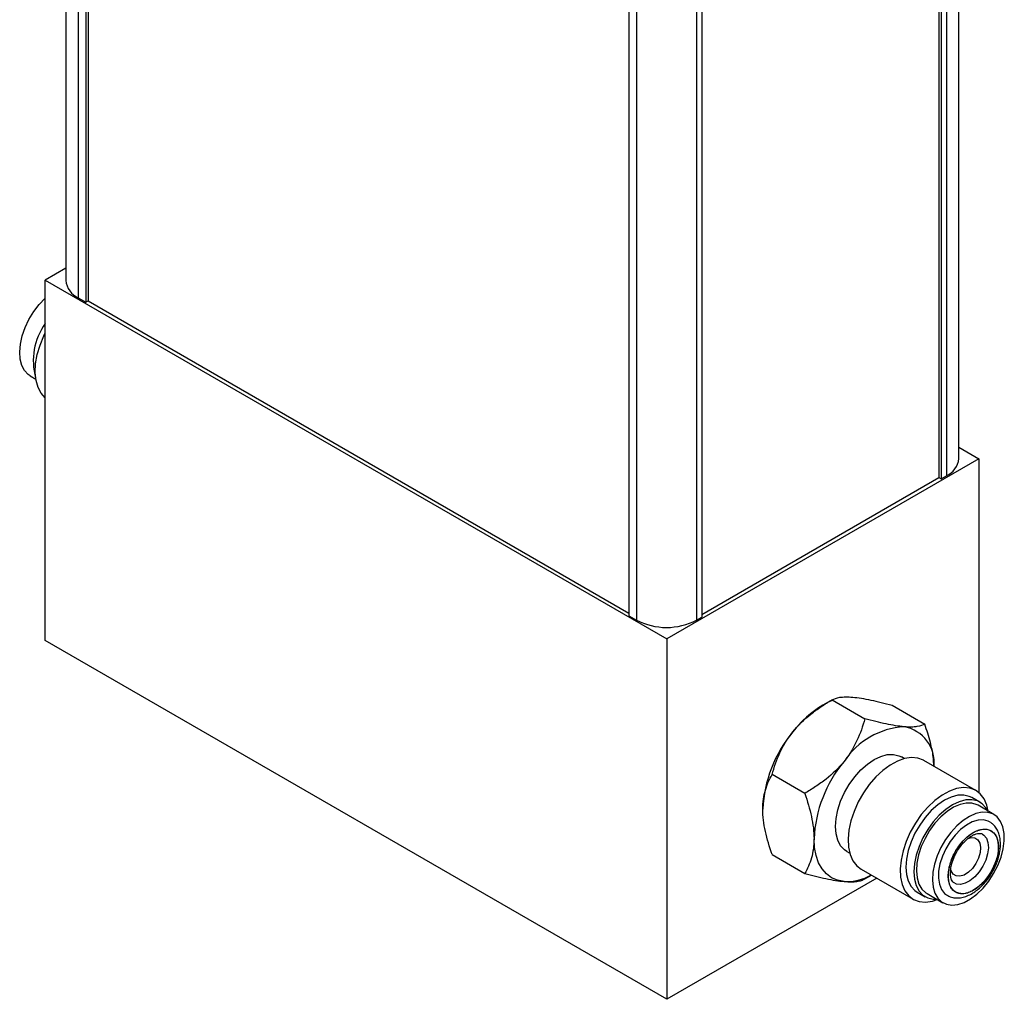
# Model space of a CAD drawing. Header units: inches. Extents: x 3.69 to 9.52, y 3.26 to 7.81.
# Tile 5 of 6: x 8.65 to 9.52, y 4.61 to 5.48. Entities that reach past the tile are written whole.
import ezdxf

# ---------------------------------------------------------------- set-up
doc = ezdxf.new("R2010")
doc.units = ezdxf.units.IN
doc.header["$MEASUREMENT"] = 0

msp = doc.modelspace()

# ---------------------------------------------------------------- linework, layer by layer
at = {"color": 7, "linetype": 'Continuous', "lineweight": 25}
for p, q in [((8.69081, 6.10467), (8.69081, 5.24832)), ((8.70182, 6.09034), (8.70182, 5.23297)), ((8.7084, 6.08654), (8.7084, 5.22917)), ((8.71052, 6.08532), (8.71052, 5.2304)), ((9.47962, 5.09108), (9.47962, 5.94743)), ((9.46861, 5.9331), (9.46861, 5.07573)), ((9.46189, 5.92922), (9.46189, 5.0743)), ((9.46401, 5.93044), (9.46401, 5.07307)), ((9.18824, 5.80953), (9.18824, 4.95216)), ((9.19482, 5.80574), (9.19482, 4.94837)), ((9.24799, 5.80574), (9.24799, 4.94837)), ((9.25259, 5.80839), (9.25259, 4.95102)), ((8.69081, 5.25911), (8.67268, 5.24864)), ((8.67268, 5.24864), (9.22166, 4.93172)), ((8.67268, 4.93038), (8.67268, 5.24864)), ((8.70182, 5.23297), (8.7084, 5.22917)), ((8.7084, 5.22917), (8.71052, 5.2304)), ((8.71052, 5.2304), (9.18824, 4.95461)), ((8.65943, 5.16412), (8.66436, 5.16127)), ((9.47962, 5.101), (9.49726, 5.09082)), ((9.49726, 5.09082), (9.22166, 4.93172)), ((9.49726, 5.09082), (9.49726, 4.79603)), ((9.25259, 4.95347), (9.46189, 5.0743)), ((9.46189, 5.0743), (9.46401, 5.07307)), ((9.46401, 5.07307), (9.46861, 5.07573)), ((9.18824, 4.95216), (9.19482, 4.94837)), ((9.24799, 4.94837), (9.25259, 4.95102)), ((9.22166, 4.93172), (9.22166, 4.61346)), ((9.22166, 4.61346), (8.67268, 4.93038)), ((9.36765, 4.87793), (9.35945, 4.87319)), ((9.36766, 4.87793), (9.39651, 4.86128)), ((9.4207, 4.87319), (9.44954, 4.85654)), ((9.43144, 4.82606), (9.42881, 4.82757)), ((9.49463, 4.79787), (9.44867, 4.8244)), ((9.34348, 4.79531), (9.31463, 4.81196)), ((9.49811, 4.78757), (9.49104, 4.79165)), ((9.51051, 4.77672), (9.49651, 4.7848)), ((9.31463, 4.74125), (9.34348, 4.72459)), ((9.38062, 4.74409), (9.38324, 4.74257)), ((9.39329, 4.72848), (9.43925, 4.70195)), ((9.39653, 4.71986), (9.40237, 4.72324)), ((9.4071, 4.72051), (9.22166, 4.61346)), ((9.44284, 4.70817), (9.44991, 4.70408)), ((9.45151, 4.70685), (9.46551, 4.69877))]:
    msp.add_line(p, q, dxfattribs=at)
at = {"color": 7, "linetype": 'Continuous', "lineweight": 25, "flags": 128}
for points in [[(8.65437, 5.16881), (8.65197, 5.1734), (8.65054, 5.17895), (8.65011, 5.18527), (8.65071, 5.19217), (8.65231, 5.19941), (8.65486, 5.20678), (8.65828, 5.21402), (8.66246, 5.22092), (8.66727, 5.22724), (8.67255, 5.23279), (8.67268, 5.23291)], [(8.67268, 5.1448), (8.66908, 5.14874), (8.66632, 5.1539), (8.66456, 5.16007), (8.66385, 5.16708), (8.66421, 5.17474), (8.66562, 5.18285), (8.66806, 5.19117), (8.67144, 5.19949), (8.67268, 5.20203)], [(8.65943, 5.16412), (8.65765, 5.16532), (8.65437, 5.16881)], [(9.3752, 4.78847), (9.37861, 4.79606), (9.38281, 4.80333), (9.38767, 4.81008), (9.39306, 4.81609), (9.3988, 4.82117), (9.40472, 4.82519), (9.41063, 4.82801), (9.41637, 4.82954), (9.42176, 4.82975), (9.42662, 4.82863), (9.42881, 4.82757)], [(9.44867, 4.8244), (9.44828, 4.82462), (9.44329, 4.82648), (9.43769, 4.82699), (9.43163, 4.82611), (9.42529, 4.82387), (9.41882, 4.82035), (9.41242, 4.81562), (9.40624, 4.80983), (9.40047, 4.80313), (9.39526, 4.7957), (9.39075, 4.78774), (9.38707, 4.77947)], [(9.50558, 4.77956), (9.50431, 4.78498), (9.50188, 4.7905), (9.49849, 4.79491), (9.49425, 4.79809), (9.48925, 4.79995), (9.48365, 4.80045), (9.4776, 4.79957), (9.47125, 4.79734), (9.46478, 4.79382), (9.45838, 4.78909), (9.4522, 4.7833), (9.44643, 4.77659), (9.44122, 4.76916), (9.43671, 4.76121), (9.43303, 4.75294)], [(9.49104, 4.79165), (9.48885, 4.79271), (9.48398, 4.79383), (9.4786, 4.79362), (9.47286, 4.79208), (9.46694, 4.78927), (9.46102, 4.78525), (9.45528, 4.78016), (9.4499, 4.77416), (9.44503, 4.76741), (9.44083, 4.76014), (9.43742, 4.75255)], [(9.38062, 4.74409), (9.37861, 4.74546), (9.3752, 4.74911), (9.37269, 4.75388), (9.37115, 4.75962), (9.37063, 4.76616), (9.37115, 4.77329), (9.37269, 4.7808), (9.3752, 4.78847)], [(9.50515, 4.77981), (9.50353, 4.78254), (9.50012, 4.7862), (9.49592, 4.78862), (9.49105, 4.78975), (9.48567, 4.78954), (9.47993, 4.788), (9.47401, 4.78518), (9.46809, 4.78117), (9.46235, 4.77608), (9.45697, 4.77007), (9.4521, 4.76333), (9.4479, 4.75605), (9.4445, 4.74847)], [(9.49651, 4.7848), (9.49565, 4.78526), (9.49114, 4.78668), (9.48608, 4.78679), (9.48063, 4.78559), (9.47496, 4.7831), (9.46927, 4.77942), (9.46373, 4.77466), (9.45852, 4.76897), (9.4538, 4.76254), (9.44974, 4.75557), (9.44645, 4.74829)], [(9.38707, 4.77947), (9.38431, 4.77113), (9.38255, 4.76292), (9.38183, 4.75509), (9.38219, 4.74784), (9.3836, 4.74137), (9.38604, 4.73585), (9.38943, 4.73145), (9.39329, 4.72848)], [(9.46046, 4.74021), (9.45806, 4.73285), (9.45662, 4.72564), (9.4562, 4.71883), (9.45679, 4.71262), (9.45839, 4.70722), (9.46094, 4.7028), (9.46437, 4.69951), (9.46855, 4.69744), (9.47335, 4.69667), (9.47863, 4.69722), (9.48421, 4.69907), (9.48992, 4.70216), (9.49556, 4.7064), (9.50095, 4.71165), (9.50594, 4.71773), (9.51034, 4.72446), (9.51403, 4.73161), (9.51688, 4.73897), (9.51881, 4.74628), (9.51974, 4.75332), (9.51966, 4.75985), (9.51856, 4.76568), (9.51647, 4.77061), (9.51347, 4.77448), (9.50966, 4.77717), (9.50514, 4.7786), (9.50008, 4.77871), (9.49463, 4.77751), (9.48896, 4.77502), (9.48327, 4.77134), (9.47773, 4.76658), (9.47252, 4.76089), (9.4678, 4.75446), (9.46374, 4.74749), (9.46046, 4.74021)], [(9.50732, 4.76988), (9.5055, 4.77086), (9.50127, 4.77192), (9.49654, 4.77166), (9.49147, 4.7701), (9.48628, 4.7673), (9.48115, 4.76336), (9.47628, 4.75844), (9.47187, 4.75272), (9.46808, 4.74642), (9.46505, 4.7398)], [(9.50057, 4.75936), (9.50171, 4.75856), (9.50398, 4.75572), (9.50533, 4.75183), (9.50568, 4.74712), (9.50499, 4.74187), (9.50332, 4.73638)], [(9.3782, 4.71749), (9.37243, 4.71861), (9.36722, 4.72088), (9.36264, 4.72426), (9.35879, 4.7287), (9.35572, 4.73411), (9.35349, 4.74041), (9.35214, 4.74748), (9.35168, 4.75522)], [(9.43303, 4.75294), (9.43027, 4.74459), (9.42851, 4.73639), (9.4278, 4.72856), (9.42815, 4.72131), (9.42957, 4.71483), (9.432, 4.70932), (9.43539, 4.70491), (9.43963, 4.70173), (9.44463, 4.69987), (9.45023, 4.69937), (9.45629, 4.70024), (9.46058, 4.70162)], [(9.43742, 4.75255), (9.43491, 4.74488), (9.43338, 4.73737), (9.43286, 4.73023), (9.43338, 4.7237), (9.43491, 4.71796), (9.43742, 4.71319), (9.44083, 4.70954), (9.44284, 4.70817)], [(9.4445, 4.74847), (9.44198, 4.7408), (9.44045, 4.73328), (9.43993, 4.72615), (9.44045, 4.71962), (9.44198, 4.71388), (9.4445, 4.70911), (9.4479, 4.70546), (9.4521, 4.70303), (9.45697, 4.7019), (9.46015, 4.70187)], [(9.44645, 4.74829), (9.44406, 4.74093), (9.44262, 4.73373), (9.4422, 4.72691), (9.44279, 4.7207), (9.44439, 4.7153), (9.44694, 4.71088), (9.45036, 4.70759), (9.45151, 4.70685)], [(9.4877, 4.7556), (9.49039, 4.75628), (9.49366, 4.75598), (9.49626, 4.75433), (9.49799, 4.75146), (9.4987, 4.74759), (9.49835, 4.74305), (9.49694, 4.73819)], [(9.46505, 4.7398), (9.4629, 4.73309), (9.46172, 4.72656), (9.46155, 4.72047), (9.4624, 4.71503), (9.46423, 4.71047), (9.46698, 4.70696), (9.46871, 4.70561)], [(9.49694, 4.73819), (9.49461, 4.73342), (9.49154, 4.72912), (9.48797, 4.72563), (9.4842, 4.72325), (9.48053, 4.72216), (9.47727, 4.72245), (9.47466, 4.7241), (9.47293, 4.72698), (9.47244, 4.72883)], [(9.50332, 4.73638), (9.50076, 4.73096), (9.49746, 4.72595), (9.49361, 4.72161), (9.48943, 4.71822), (9.48518, 4.71596), (9.48108, 4.71496), (9.47739, 4.71529), (9.47534, 4.7162)]]:
    msp.add_lwpolyline(points, dxfattribs=at)
at = {"color": 7, "linetype": 'Continuous', "lineweight": 25}
for centre, radius, start, end in [((8.70963, 5.25019), 0.01891, 185.6948, 245.62534), ((8.71839, 5.17753), 0.05628, 144.31469, 195.72647), ((9.46081, 5.09295), 0.01891, 294.37466, 354.3052), ((9.22141, 4.99968), 0.05779, 242.60967, 297.39033), ((9.4099, 4.7896), 0.09763, 121.1127, 142.02092), ((9.43533, 4.78584), 0.06846, 93.42954, 146.56509), ((9.4256, 4.82241), 0.03226, 354.27259, 79.93873), ((9.42142, 4.77604), 0.11512, 140.22793, 177.36071), ((9.46668, 4.74991), 0.11512, 140.22793, 177.36071), ((9.38021, 4.7623), 0.04486, 267.43092, 299.52952)]:
    msp.add_arc(centre, radius, start, end, dxfattribs=at)
for points, knots in [([(9.36766, 4.87793), (9.36942, 4.87895), (9.37163, 4.87974), (9.37605, 4.88041), (9.37771, 4.88055), (9.38149, 4.8806), (9.38363, 4.88051), (9.38598, 4.8803)], [0, 0, 0, 0, 0.5, 0.5, 0.75, 0.75, 1, 1, 1, 1]), ([(9.38598, 4.8803), (9.39063, 4.87988), (9.39599, 4.879), (9.40483, 4.87714), (9.40792, 4.87644), (9.41421, 4.8749), (9.41743, 4.87407), (9.4207, 4.87319)], [0, 0, 0, 0, 0.5, 0.5, 0.75, 0.75, 1, 1, 1, 1]), ([(9.33294, 4.84968), (9.3376, 4.85548), (9.34296, 4.86064), (9.3518, 4.86765), (9.35488, 4.86988), (9.36118, 4.87407), (9.36439, 4.87605), (9.36766, 4.87793)], [0, 0, 0, 0, 0.5, 0.5, 0.75, 0.75, 1, 1, 1, 1]), ([(9.39651, 4.86128), (9.39475, 4.85473), (9.39254, 4.84826), (9.38812, 4.83879), (9.38646, 4.83567), (9.38268, 4.82952), (9.38054, 4.82648), (9.3782, 4.82356)], [0, 0, 0, 0, 0.5, 0.5, 0.75, 0.75, 1, 1, 1, 1]), ([(9.43123, 4.85417), (9.42658, 4.85459), (9.42122, 4.85547), (9.41238, 4.85733), (9.40929, 4.85804), (9.403, 4.85957), (9.39978, 4.8604), (9.39651, 4.86128)], [0, 0, 0, 0, 0.5, 0.5, 0.75, 0.75, 1, 1, 1, 1]), ([(9.44954, 4.85654), (9.44779, 4.85553), (9.44558, 4.85473), (9.44115, 4.85406), (9.43949, 4.85393), (9.43571, 4.85388), (9.43358, 4.85396), (9.43123, 4.85417)], [0, 0, 0, 0, 0.5, 0.5, 0.75, 0.75, 1, 1, 1, 1]), ([(9.45754, 4.81928), (9.4574, 4.82213), (9.45707, 4.82886), (9.45441, 4.84147), (9.45129, 4.85111), (9.44954, 4.85654)], [0, 0, 0, 0, 0.242474, 0.573982, 1, 1, 1, 1]), ([(9.31463, 4.81196), (9.31639, 4.81852), (9.3186, 4.82498), (9.32302, 4.83445), (9.32468, 4.83757), (9.32846, 4.84372), (9.3306, 4.84677), (9.33294, 4.84968)], [0, 0, 0, 0, 0.5, 0.5, 0.75, 0.75, 1, 1, 1, 1]), ([(9.3782, 4.82356), (9.37354, 4.81777), (9.36818, 4.81261), (9.35934, 4.80559), (9.35626, 4.80337), (9.34997, 4.79918), (9.34675, 4.7972), (9.34348, 4.79531)], [0, 0, 0, 0, 0.5, 0.5, 0.75, 0.75, 1, 1, 1, 1]), ([(9.30643, 4.78134), (9.30643, 4.78755), (9.30725, 4.79311), (9.30944, 4.80073), (9.31033, 4.80315), (9.31232, 4.80772), (9.31343, 4.80989), (9.31463, 4.81196)], [0, 0, 0, 0, 0.5, 0.5, 0.75, 0.75, 1, 1, 1, 1]), ([(9.34348, 4.79531), (9.34588, 4.78838), (9.34792, 4.78154), (9.3501, 4.77148), (9.35068, 4.76816), (9.35147, 4.7616), (9.35168, 4.75834), (9.35168, 4.75522)], [0, 0, 0, 0, 0.5, 0.5, 0.75, 0.75, 1, 1, 1, 1]), ([(9.31463, 4.74125), (9.31223, 4.74817), (9.31019, 4.75502), (9.30801, 4.76508), (9.30743, 4.7684), (9.30664, 4.77496), (9.30643, 4.77821), (9.30643, 4.78134)], [0, 0, 0, 0, 0.5, 0.5, 0.75, 0.75, 1, 1, 1, 1]), ([(9.50903, 4.72561), (9.51014, 4.72767), (9.51169, 4.73057), (9.51345, 4.735), (9.5147, 4.73879), (9.51574, 4.74325), (9.51633, 4.7478), (9.5164, 4.75236), (9.51586, 4.75679), (9.51465, 4.76098), (9.51268, 4.76477), (9.51028, 4.76781), (9.50826, 4.76912), (9.50743, 4.76967)], [0, 0, 0, 0, 0.125659, 0.176768, 0.260831, 0.346913, 0.438254, 0.532603, 0.629344, 0.72773, 0.827369, 0.928618, 1, 1, 1, 1]), ([(9.47329, 4.73692), (9.47036, 4.72938), (9.46957, 4.72197), (9.4726, 4.71067), (9.4763, 4.70724), (9.48643, 4.70633), (9.49245, 4.70889), (9.50376, 4.71891), (9.50858, 4.72597), (9.51443, 4.74105), (9.51522, 4.74846), (9.51219, 4.75976), (9.50849, 4.76319), (9.49836, 4.7641), (9.49234, 4.76154), (9.48103, 4.75151), (9.47622, 4.74446), (9.47329, 4.73692)], [0, 0, 0, 0, 0.125, 0.125, 0.25, 0.25, 0.375, 0.375, 0.5, 0.5, 0.625, 0.625, 0.75, 0.75, 0.875, 0.875, 1, 1, 1, 1]), ([(9.47323, 4.73693), (9.47253, 4.73514), (9.47137, 4.73153), (9.47035, 4.72613), (9.47015, 4.72091), (9.47087, 4.71612), (9.47249, 4.71214), (9.47488, 4.70922), (9.47784, 4.70735), (9.48127, 4.70653), (9.48507, 4.7067), (9.48924, 4.70793), (9.49366, 4.71025), (9.49817, 4.71368), (9.50243, 4.71802), (9.50615, 4.72293), (9.50925, 4.72814), (9.51167, 4.73349), (9.51343, 4.7389), (9.51444, 4.7443), (9.51465, 4.74952), (9.51393, 4.7543), (9.5123, 4.75828), (9.50991, 4.76121), (9.50695, 4.76308), (9.50353, 4.7639), (9.49972, 4.76373), (9.49555, 4.76249), (9.49113, 4.76018), (9.48663, 4.75675), (9.48237, 4.75241), (9.47864, 4.7475), (9.47554, 4.74229), (9.47392, 4.73872), (9.47323, 4.73693)], [0, 0, 0, 0, 0.029997, 0.060005, 0.092161, 0.125, 0.157838, 0.189994, 0.219986, 0.25, 0.279992, 0.310005, 0.342161, 0.375, 0.407838, 0.439994, 0.469986, 0.5, 0.529992, 0.560005, 0.592161, 0.625, 0.657838, 0.689994, 0.719986, 0.75, 0.779992, 0.810005, 0.842161, 0.875, 0.907838, 0.939994, 0.969992, 1, 1, 1, 1]), ([(9.47778, 4.74365), (9.4788, 4.74528), (9.48022, 4.74758), (9.48263, 4.75059), (9.48476, 4.75293), (9.48733, 4.75528), (9.48998, 4.75724), (9.49261, 4.75872), (9.49506, 4.75966), (9.49721, 4.76008), (9.49899, 4.75998), (9.5, 4.75978), (9.50044, 4.75939), (9.50052, 4.75932)], [0, 0, 0, 0, 0.135326, 0.190171, 0.279645, 0.370118, 0.464486, 0.560049, 0.656376, 0.754452, 0.857439, 0.974888, 1, 1, 1, 1]), ([(9.35168, 4.75522), (9.35168, 4.74901), (9.35085, 4.74344), (9.34867, 4.73583), (9.34778, 4.73341), (9.34579, 4.72884), (9.34468, 4.72667), (9.34348, 4.72459)], [0, 0, 0, 0, 0.5, 0.5, 0.75, 0.75, 1, 1, 1, 1]), ([(9.47545, 4.71622), (9.47502, 4.7165), (9.47423, 4.71702), (9.47321, 4.71875), (9.47245, 4.72108), (9.47209, 4.72408), (9.47221, 4.72768), (9.47284, 4.73143), (9.47385, 4.73498), (9.47507, 4.73829), (9.47639, 4.74115), (9.47741, 4.74298), (9.47778, 4.74365)], [0, 0, 0, 0, 0.133781, 0.243693, 0.353487, 0.461471, 0.567246, 0.68494, 0.773706, 0.850635, 0.94498, 1, 1, 1, 1]), ([(9.34348, 4.72459), (9.35003, 4.72284), (9.35632, 4.72128), (9.36511, 4.71943), (9.36792, 4.7189), (9.37329, 4.71803), (9.37585, 4.7177), (9.3782, 4.71749)], [0, 0, 0, 0, 0.5, 0.5, 0.75, 0.75, 1, 1, 1, 1]), ([(9.4686, 4.70582), (9.46897, 4.70554), (9.4706, 4.7043), (9.47408, 4.70324), (9.47873, 4.70279), (9.48348, 4.70349), (9.48817, 4.70515), (9.49262, 4.7076), (9.49677, 4.71066), (9.50028, 4.71393), (9.50326, 4.71725), (9.50617, 4.72096), (9.50796, 4.72387), (9.50903, 4.72561)], [0, 0, 0, 0, 0.0322478, 0.1411095, 0.2449696, 0.351342, 0.4575993, 0.5603703, 0.65667, 0.752919, 0.8236737, 0.8945787, 1, 1, 1, 1]), ([(9.3782, 4.71749), (9.38285, 4.71707), (9.38656, 4.71714), (9.39103, 4.71781), (9.39234, 4.71813), (9.39464, 4.71889), (9.39563, 4.71935), (9.39651, 4.71985)], [0, 0, 0, 0, 0.5, 0.5, 0.75, 0.75, 1, 1, 1, 1])]:
    msp.add_open_spline(points, degree=3, knots=knots, dxfattribs=at)

doc.saveas('drawing.dxf')
